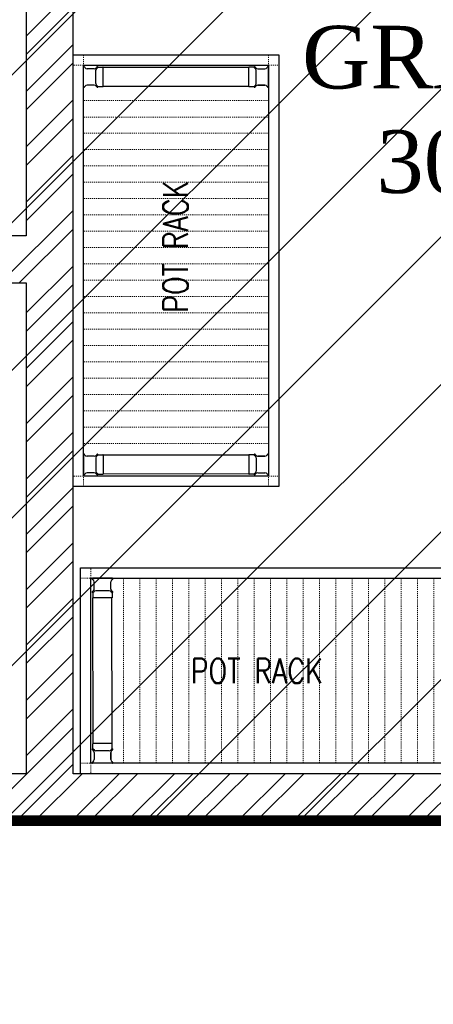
# Model space of a CAD drawing. Header units: inches. Extents: x 704 to 259546, y -107711 to 151004.
# Tile 190 of 208: x 127580 to 127619, y 23247 to 23341. Entities that reach past the tile are written whole.
import ezdxf

# ---------------------------------------------------------------- set-up
doc = ezdxf.new("R2010")
doc.units = ezdxf.units.IN
doc.header["$MEASUREMENT"] = 0
doc.linetypes.add('IHCL-P-MEZZANINE FLOOR PLAN$0$HIDDEN', pattern=[0.375, 0.25, -0.125])
for name, color, linetype, lineweight in [('00-GRIDTEXT', 1, 'Continuous', 13), ('EQUIPMENT', 3, 'Continuous', 25), ('FLOOR RAISE', 4, 'Continuous', 5), ('KIT TEXT.', 5, 'Continuous', 5), ('PD_BRICK WALL_115', 134, 'Continuous', 30), ('PD_HATCH', 45, 'Continuous', 9), ('PP-TEXT', 7, 'Continuous', 40)]:
    doc.layers.add(name, color=color, linetype=linetype, lineweight=lineweight)
for name, color, linetype in [('KIT EQUIPMENT', 3, 'Continuous'), ('PD_025_TEXT', 61, 'Continuous'), ('PP BALL VALVE', 7, 'Continuous')]:
    doc.layers.add(name, color=color, linetype=linetype)
doc.styles.add('Arial', font='GOTHIC.TTF')
doc.styles.add('ISO', font='isocp.shx', dxfattribs={"height": 250})
doc.styles.add('style1', font='arial.ttf', dxfattribs={"height": 500})

# ---------------------------------------------------------------- blocks, each defined once
blk = doc.blocks.new('sesrgg')
at = {"layer": 'EQUIPMENT', "color": 8, "linetype": 'Continuous'}
for p, q in [((1788352.5, 614303.9), (1788353.7, 614303.2)), ((1788400.4, 614306.9), (1788353.3, 614306.9)), ((1788356.8, 614280.4), (1788356.8, 614297.9)), ((1788396.9, 614280.4), (1788396.9, 614297.9)), ((1788396.9, 614280.4), (1788396.9, 614297.9)), ((1788399.9, 614303.2), (1788401.1, 614303.9)), ((1788399.9, 614303.2), (1788401.2, 614303.9)), ((1788402, 614305.2), (1788402, 614305.3)), ((1789294.6, 614305.2), (1789294.6, 614305.3)), ((1789296.7, 614303.2), (1789295.4, 614303.9)), ((1789296.7, 614303.2), (1789295.4, 614303.9)), ((1789296.2, 614306.9), (1789343.3, 614306.9)), ((1789299.7, 614280.4), (1789299.7, 614297.9)), ((1789299.7, 614280.4), (1789299.7, 614297.9)), ((1789339.8, 614280.4), (1789339.8, 614297.9)), ((1789344.1, 614303.9), (1789342.9, 614303.2)), ((1788352.5, 614274.4), (1788353.7, 614275.1)), ((1788353.2, 614271.4), (1788353.2, 614259.3)), ((1788355.4, 614273.5), (1788354.7, 614272.2)), ((1788393, 614276.5), (1788360.6, 614276.5)), ((1788399, 614272.2), (1788398.3, 614273.5)), ((1788399.9, 614275.1), (1788401.1, 614274.4)), ((1788399.9, 614275.1), (1788401.2, 614274.4)), ((1788400.4, 614271.4), (1788400.4, 614259.3)), ((1788402, 614273), (1788402, 614273)), ((1789294.6, 614273), (1789294.6, 614273)), ((1789296.7, 614275.1), (1789295.4, 614274.4)), ((1789296.7, 614275.1), (1789295.4, 614274.4)), ((1789296.2, 614271.4), (1789296.2, 614259.3)), ((1789297.6, 614272.2), (1789298.3, 614273.5)), ((1789303.6, 614276.5), (1789335.9, 614276.5)), ((1789341.2, 614273.5), (1789341.9, 614272.2)), ((1789344.1, 614274.4), (1789342.9, 614275.1)), ((1789343.4, 614271.4), (1789343.4, 614259.3)), ((1788399.9, 614258.8), (1788353.7, 614258.8)), ((1788353.8, 613904.2), (1788353.7, 614258.8)), ((1788400, 613904.7), (1788399.9, 614258.8)), ((1789296.6, 613904.7), (1789296.7, 614258.8)), ((1789296.7, 614258.8), (1789342.9, 614258.8)), ((1789342.8, 613904.2), (1789342.9, 614258.8)), ((1788353.3, 613892), (1788353.3, 613904.2)), ((1788400, 613904.7), (1788353.8, 613904.7)), ((1788400.5, 613892), (1788400.5, 613904.2)), ((1789296.1, 613892), (1789296.1, 613904.2)), ((1789296.6, 613904.7), (1789342.8, 613904.7)), ((1789343.3, 613892), (1789343.3, 613904.2)), ((1788352.6, 613889.1), (1788353.8, 613888.4)), ((1788355.5, 613890), (1788354.8, 613891.2)), ((1788356.9, 613883.1), (1788356.9, 613865.6)), ((1788393.1, 613887), (1788360.7, 613887)), ((1788397, 613883.2), (1788397, 613865.7)), ((1788397, 613865.6), (1788397, 613883.1)), ((1788398.3, 613890), (1788399.1, 613891.2)), ((1788400, 613888.3), (1788401.2, 613889.1)), ((1788401.2, 613889.1), (1788400, 613888.4)), ((1788402, 613890.4), (1788402, 613890.5)), ((1789294.5, 613890.4), (1789294.5, 613890.5)), ((1789296.6, 613888.3), (1789295.3, 613889.1)), ((1789295.3, 613889.1), (1789296.6, 613888.4)), ((1789298.2, 613890), (1789297.5, 613891.2)), ((1789299.6, 613883.2), (1789299.6, 613865.7)), ((1789299.6, 613865.6), (1789299.6, 613883.1)), ((1789303.5, 613887), (1789335.8, 613887)), ((1789339.7, 613883.1), (1789339.7, 613865.6)), ((1789341.1, 613890), (1789341.8, 613891.2)), ((1789344, 613889.1), (1789342.8, 613888.4)), ((1788352.6, 613859.6), (1788353.8, 613860.3)), ((1788400.4, 613856.6), (1788353.4, 613856.6)), ((1788400, 613860.3), (1788401.2, 613859.6)), ((1788401.2, 613859.6), (1788400, 613860.3)), ((1788402, 613858.2), (1788402, 613858.2)), ((1789294.5, 613858.2), (1789294.5, 613858.2)), ((1789296.6, 613860.3), (1789295.3, 613859.6)), ((1789295.3, 613859.6), (1789296.6, 613860.3)), ((1789296.1, 613856.6), (1789343.2, 613856.6)), ((1789344, 613859.6), (1789342.8, 613860.3))]:
    blk.add_line(p, q, dxfattribs=at)
at = {"layer": 'EQUIPMENT', "color": 8, "linetype": 'IHCL-P-MEZZANINE FLOOR PLAN$0$HIDDEN', "lineweight": 9}
for p, q in [((1788428, 613856.6), (1788428, 614306.9)), ((1788467.7, 613856.6), (1788467.7, 614306.9)), ((1788507.4, 613856.6), (1788507.4, 614306.9)), ((1788547.1, 613856.6), (1788547.1, 614306.9)), ((1788586.8, 613856.6), (1788586.8, 614306.9)), ((1788586.8, 613856.6), (1788586.8, 614306.9)), ((1788626.6, 613856.6), (1788626.6, 614306.9)), ((1788666.3, 613856.6), (1788666.3, 614306.9)), ((1788706, 613856.6), (1788706, 614306.9)), ((1788706, 613856.6), (1788706, 614306.9)), ((1788745.7, 613856.6), (1788745.7, 614306.9)), ((1788785.4, 613856.6), (1788785.4, 614306.9)), ((1788825.1, 613856.6), (1788825.1, 614306.9)), ((1788864.9, 613856.6), (1788864.9, 614306.9)), ((1788904.6, 613856.6), (1788904.6, 614306.9)), ((1788944.3, 613856.6), (1788944.3, 614306.9)), ((1788984, 613856.6), (1788984, 614306.9)), ((1789023.7, 613856.6), (1789023.7, 614306.9)), ((1789063.5, 613856.6), (1789063.5, 614306.9)), ((1789103.2, 613856.6), (1789103.2, 614306.9)), ((1789142.9, 613856.6), (1789142.9, 614306.9)), ((1789182.6, 613856.6), (1789182.6, 614306.9)), ((1789222.3, 613856.6), (1789222.3, 614306.9)), ((1789262.1, 613856.6), (1789262.1, 614306.9))]:
    blk.add_line(p, q, dxfattribs=at)
for points in [[(1788348.4, 614306.9), (1788348.4, 614332.1), (1788323.1, 614332.1), (1788323.1, 614306.9)], [(1789348.2, 614306.9), (1789348.2, 614332.1), (1789373.5, 614332.1), (1789373.5, 614306.9)], [(1788348.4, 613856.6), (1788348.4, 613831.3), (1788323.1, 613831.3), (1788323.1, 613856.6)], [(1789348.2, 613856.6), (1789348.2, 613831.3), (1789373.5, 613831.3), (1789373.5, 613856.6)]]:
    blk.add_lwpolyline(points, close=True, dxfattribs=at)
at = {"layer": 'EQUIPMENT', "color": 8, "linetype": 'Continuous'}
for centre, radius, start, end in [((1788353.3, 614305.3), 1.6, 89.991, 239.97), ((1788350.7, 614297.9), 6.07, 359.982, 59.988), ((1788403, 614297.9), 6.07, 119.991, 179.997), ((1788403, 614297.9), 6.07, 119.994, 180), ((1788400.4, 614305.3), 1.6, 299.976, 89.991), ((1788400.3, 614305.2), 1.6, 299.973, 359.979), ((1789296.2, 614305.3), 1.6, 90.009, 240.024), ((1789296.2, 614305.2), 1.6, 180.021, 240.027), ((1789293.6, 614297.9), 6.07, 0.003, 60.009), ((1789293.6, 614297.9), 6.07, 0, 60.006), ((1789345.9, 614297.9), 6.07, 120.012, 180.018), ((1789343.3, 614305.3), 1.6, 300.03, 90.009), ((1788353.3, 614273), 1.6, 119.994, 329.979), ((1788350.7, 614280.4), 6.07, 299.976, 359.982), ((1788360.7, 614270.4), 6.07, 89.991, 149.997), ((1788393, 614270.4), 6.07, 29.985, 89.991), ((1788403, 614280.4), 6.07, 179.991, 239.997), ((1788403, 614280.4), 6.07, 180, 239.97), ((1788400.4, 614273), 1.6, 209.967, 59.988), ((1788400.3, 614273), 1.6, 359.967, 59.973), ((1789296.2, 614273), 1.6, 120.027, 180.033), ((1789296.2, 614273), 1.6, 120.012, 330.033), ((1789293.6, 614280.4), 6.07, 300.003, 0.009), ((1789293.6, 614280.4), 6.07, 300.03, 0), ((1789303.6, 614270.4), 6.07, 90.009, 150.015), ((1789335.9, 614270.4), 6.07, 30.003, 90.009), ((1789345.9, 614280.4), 6.07, 180.018, 240.024), ((1789343.3, 614273), 1.6, 210.021, 60.006), ((1788353.7, 614259.3), 0.506, 180, 269.973), ((1788399.9, 614259.3), 0.506, 269.973, 359.982), ((1789296.7, 614259.3), 0.506, 180.018, 270.027), ((1789342.9, 614259.3), 0.506, 270.027, 0), ((1788353.8, 613904.2), 0.506, 89.991, 180), ((1788400, 613904.2), 0.506, 359.982, 89.991), ((1789296.6, 613904.2), 0.506, 90.009, 180.018), ((1789342.8, 613904.2), 0.506, 0, 90.009), ((1788353.4, 613890.4), 1.6, 29.985, 239.97), ((1788350.8, 613883.1), 6.07, 359.982, 59.988), ((1788360.7, 613893.1), 6.07, 209.967, 269.973), ((1788393.1, 613893.1), 6.07, 269.973, 329.979), ((1788403.1, 613883.1), 6.07, 119.994, 180), ((1788403.1, 613883.1), 6.07, 119.991, 179.997), ((1788400.4, 613890.4), 1.6, 299.976, 149.997), ((1788400.4, 613890.4), 1.6, 299.973, 359.979), ((1789296.1, 613890.4), 1.6, 30.003, 240.024), ((1789296.1, 613890.4), 1.6, 180.021, 240.027), ((1789293.5, 613883.1), 6.07, 0, 60.006), ((1789293.5, 613883.1), 6.07, 0.003, 60.009), ((1789303.5, 613893.1), 6.07, 210.021, 270.027), ((1789335.8, 613893.1), 6.07, 270.027, 330.033), ((1789345.8, 613883.1), 6.07, 120.012, 180.018), ((1789343.2, 613890.4), 1.6, 300.03, 150.015), ((1788353.4, 613858.2), 1.6, 119.994, 269.973), ((1788350.8, 613865.6), 6.07, 299.976, 359.982), ((1788403.1, 613865.6), 6.07, 179.991, 239.997), ((1788403.1, 613865.6), 6.07, 180, 239.97), ((1788400.4, 613858.2), 1.6, 269.973, 59.988), ((1788400.4, 613858.2), 1.6, 359.967, 59.973), ((1789296.1, 613858.2), 1.6, 120.027, 180.033), ((1789296.1, 613858.2), 1.6, 120.012, 270.027), ((1789293.5, 613865.6), 6.07, 300.003, 0.009), ((1789293.5, 613865.6), 6.07, 300.03, 0), ((1789345.8, 613865.6), 6.07, 180.018, 240.024), ((1789343.2, 613858.2), 1.6, 270.027, 60.006)]:
    blk.add_arc(centre, radius, start, end, dxfattribs=at)
at = {"layer": 'KIT EQUIPMENT', "color": 8}
for points in [[(1789373.5, 614332.1), (1789373.5, 613831.3), (1788323.1, 613831.3), (1788323.1, 614332.1)], [(1789348.2, 614306.9), (1789348.2, 613856.6), (1788348.4, 613856.6), (1788348.4, 614306.9)]]:
    blk.add_lwpolyline(points, close=True, dxfattribs=at)
blk = doc.blocks.new('A$C6E471120')
at = {"layer": 'EQUIPMENT', "color": 8, "rotation": 90}
blk.add_blockref('sesrgg', (611068.2, -1795613), dxfattribs=at)
at = {"layer": 'EQUIPMENT', "color": 8}
blk.add_blockref('sesrgg', (-1791569.1, -621819.6), dxfattribs=at)
at = {"layer": 'KIT TEXT.', "color": 8, "insert": (-2984.6, -6867.2, 488.6), "char_height": 60.175, "width": 1100.284, "attachment_point": 7, "rotation": 90, "style": 'ISO'}
blk.add_mtext('{\\Fromans|c0;\\W0.8;POT RACK}', dxfattribs=at)
at = {"layer": 'KIT TEXT.', "color": 8, "insert": (-2977.8, -7768.4, 488.6), "char_height": 60.175, "width": 1100.284, "attachment_point": 7, "style": 'ISO'}
blk.add_mtext('{\\Fromans|c0;\\W0.8;POT RACK}', dxfattribs=at)
blk = doc.blocks.new('FF')
at = {"layer": 'PD_HATCH'}
h = blk.add_hatch(dxfattribs=at)
h.set_pattern_fill('ANSI32', color=8, scale=10)
h.set_pattern_definition([(45, (154266.819, 41472.0825), (-2.65165043, 2.65165043), []), (45, (154268.5867, 41472.0825), (-2.65165043, 2.65165043), [])])
h.paths.add_polyline_path([(127722.35, 23358.696), (127782.35, 23358.696), (127782.35, 23334.696), (127786.85, 23334.696), (127786.85, 23358.696), (127866.35, 23358.696), (127866.35, 23330.696), (127870.85, 23330.696), (127870.85, 23489.696), (127875.35, 23489.696), (127875.35, 23494.196), (127866.35, 23494.196), (127866.35, 23367.696), (127722.35, 23367.696), (127722.35, 23583.696), (127713.35, 23583.696), (127713.35, 23269.196), (127584.85, 23269.196), (127584.85, 23424.696), (127507.85, 23424.696), (127507.85, 23368.696), (127545.85, 23368.696), (127545.85, 23373.196), (127512.35, 23373.196), (127512.35, 23420.196), (127580.35, 23420.196), (127580.35, 23373.196), (127575.85, 23373.196), (127575.85, 23368.696), (127580.35, 23368.696), (127580.35, 23320.696), (127575.85, 23320.696), (127575.85, 23316.196), (127580.35, 23316.196), (127580.35, 23269.196), (127524.35, 23269.196), (127524.35, 23264.696), (127695.35, 23264.696), (127695.35, 23258.696), (127699.85, 23258.696), (127699.85, 23264.696), (127875.35, 23264.696), (127875.35, 23269.196), (127722.35, 23269.196)])
at = {"layer": 'PD_BRICK WALL_115', "color": 8, "lineweight": 30}
for points in [[(127713.35, 23583.696), (127713.35, 23269.196), (127584.85, 23269.196), (127584.85, 23424.696), (127507.85, 23424.696), (127507.85, 23368.696), (127545.85, 23368.696), (127545.85, 23373.196), (127512.35, 23373.196), (127512.35, 23420.196), (127580.35, 23420.196), (127580.35, 23373.196), (127575.85, 23373.196), (127575.85, 23368.696), (127580.35, 23368.696), (127580.35, 23320.696), (127575.85, 23320.696), (127575.85, 23316.196), (127580.35, 23316.196), (127580.35, 23269.196), (127524.35, 23269.196)], [(127875.35, 23264.696), (127699.85, 23264.696), (127699.85, 23258.696), (127695.35, 23258.696), (127695.35, 23264.696), (127524.35, 23264.696)]]:
    blk.add_lwpolyline(points, dxfattribs=at)
at = {"layer": '00-GRIDTEXT', "color": 8, "xscale": 0.03937007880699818, "yscale": 0.03937007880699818, "zscale": 0.03937007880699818}
blk.add_blockref('A$C6E471120', (127713.35, 23583.696), dxfattribs=at)
at = {"layer": 'PD_025_TEXT', "color": 8, "insert": (127473.446, 23313.748), "char_height": 5, "width": 128.49522, "attachment_point": 1, "style": 'style1'}
blk.add_mtext('\\pi49.435;L.TOILET\\P\\pi46.761;5\'8" X 3\'11"', dxfattribs=at)

msp = doc.modelspace()

# ---------------------------------------------------------------- hatches: boundary and pattern name
at = {"layer": 'FLOOR RAISE'}
h = msp.add_hatch(dxfattribs=at)
h.set_pattern_fill('ANSI31', color=256, scale=80)
h.set_pattern_definition([(45, (-1158.461, 0), (-7.0710678, 7.0710678), [])])
h.paths.add_polyline_path([(127506.35, 23264.696), (127506.35, 23282.696), (127507.85, 23282.696), (127507.85, 23592.696), (128253.35, 23592.696), (128253.35, 23436.196), (128235.35, 23436.196), (128235.35, 23433.196), (127959.35, 23433.196), (127959.35, 23331.196), (127870.85, 23331.196), (127722.35, 23331.196), (127722.35, 23264.696)])

# ---------------------------------------------------------------- linework, layer by layer
at = {"layer": 'FLOOR RAISE', "const_width": 1}
msp.add_lwpolyline([(127507.85, 23592.696), (128253.35, 23592.696), (128253.35, 23436.196), (128235.35, 23436.196), (128235.35, 23433.196), (127959.35, 23433.196), (127959.35, 23331.196), (127870.85, 23331.196), (127722.35, 23331.196), (127722.35, 23264.696), (127506.35, 23264.696), (127506.35, 23282.696), (127507.85, 23282.696), (127507.85, 23592.696)], dxfattribs=at)
at = {"layer": 'PP BALL VALVE', "lineweight": 53}
msp.add_circle((130061.482, 21646.646), 129357.588, dxfattribs=at)

# ---------------------------------------------------------------- block references
at = {"color": 8, "lineweight": 53}
msp.add_blockref('FF', (0, 0), dxfattribs=at)

# ---------------------------------------------------------------- texts
at = {"layer": 'PP-TEXT', "insert": (127619.533, 23324.735), "char_height": 6, "width": 26.6614, "attachment_point": 7, "style": 'Arial'}
msp.add_mtext('\\pi-12.765;{\\fTimes New Roman|b0|i0|c0|p18;GRATING \\P\\pi-5.64;300X300}', dxfattribs=at)

doc.saveas('drawing.dxf')
